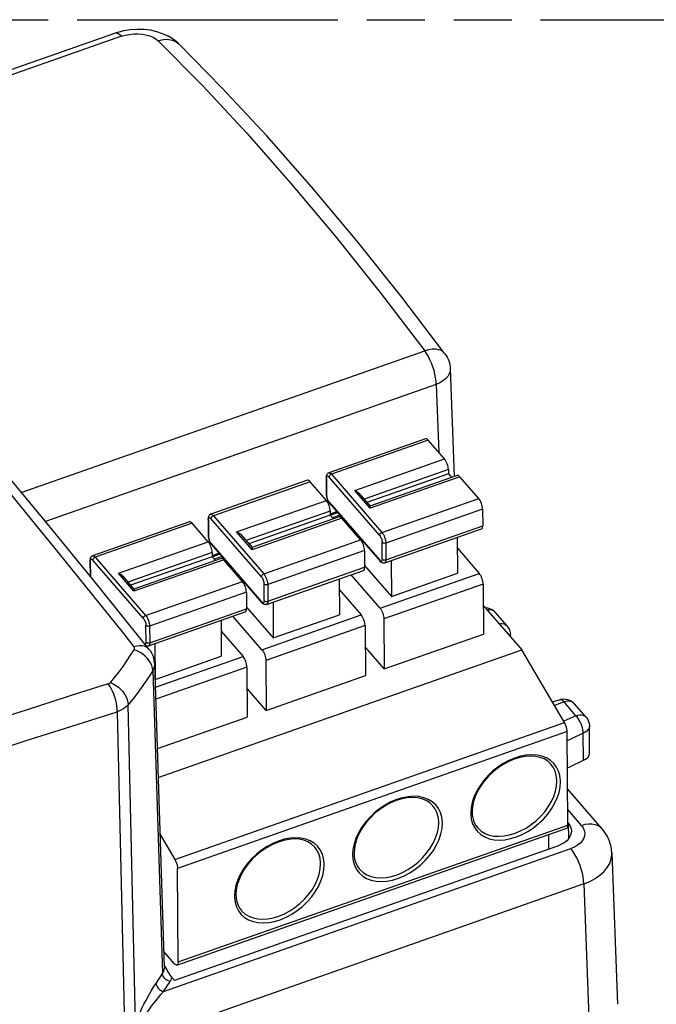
# Model space of a CAD drawing. Header units: millimetres. Extents: x 0 to 210, y 0 to 297.
# Tile 14 of 16: x 110 to 131, y 225 to 258. Entities that reach past the tile are written whole.
import ezdxf

# ---------------------------------------------------------------- set-up
doc = ezdxf.new("R2010")
doc.units = ezdxf.units.MM
doc.header["$LTSCALE"] = 19.36
doc.linetypes.add('PHANTOM', pattern=[0.8, 0.45, -0.05, 0.1, -0.05, 0.1, -0.05])
doc.layers.get('0').update_dxf_attribs({"linetype": 'CONTINUOUS'})
doc.layers.add('DEFAULT_3', color=7, linetype='PHANTOM')

msp = doc.modelspace()

# ---------------------------------------------------------------- linework, layer by layer
at = {"color": 7, "linetype": 'Continuous'}
for p, q in [((113.63749, 257.30943), (113.42646, 257.25718)), ((113.32204, 257.2234), (100.02099, 252.55479)), ((113.42646, 257.25718), (113.32196, 257.22336)), ((115.47139, 256.87231), (115.47185, 256.87187)), ((124.54754, 246.01495), (124.68186, 242.41716)), ((123.72505, 243.67425), (120.48823, 242.53814)), ((124.35316, 243.00522), (123.81302, 243.62835)), ((110.97436, 240.97114), (109.30309, 242.97856)), ((124.4852, 242.50756), (121.76015, 241.55108)), ((124.48424, 242.6468), (124.4852, 242.50756)), ((124.4852, 242.50756), (124.59116, 242.38532)), ((119.77771, 242.28875), (116.5409, 241.15264)), ((120.40583, 241.61972), (119.86569, 242.24285)), ((120.40328, 242.41861), (120.40123, 242.38246)), ((120.40123, 242.38246), (120.40508, 241.82549)), ((120.41003, 242.45095), (120.40328, 242.41861)), ((124.78372, 242.45291), (121.86117, 241.42711)), ((125.49825, 241.68418), (124.87169, 242.40701)), ((120.40508, 241.82549), (120.40936, 241.77274)), ((121.49316, 241.8591), (121.86872, 241.42583)), ((120.40936, 241.77274), (120.42036, 241.71926)), ((120.4573, 241.61816), (120.48341, 241.57055)), ((120.48341, 241.57055), (120.51446, 241.52822)), ((120.51446, 241.52822), (122.19969, 239.58405)), ((120.52632, 241.35342), (120.51408, 241.40305)), ((120.5369, 241.2613), (120.53787, 241.12206)), ((120.53755, 241.16705), (120.75988, 241.24509)), ((125.62933, 241.32576), (125.63318, 240.76879)), ((112.72118, 238.83131), (110.97436, 240.97114)), ((115.83038, 240.90325), (112.59356, 239.76714)), ((116.45849, 240.23422), (115.91835, 240.85735)), ((116.45595, 241.03311), (116.4539, 240.99696)), ((116.4539, 240.99696), (116.45775, 240.43999)), ((116.46269, 241.06545), (116.45595, 241.03311)), ((120.53787, 241.12206), (117.81282, 240.16558)), ((120.83638, 241.06741), (117.91384, 240.04161)), ((120.53787, 241.12206), (120.64382, 240.99982)), ((121.55092, 240.29868), (120.92436, 241.02151)), ((121.0022, 240.93171), (120.99908, 240.96914)), ((122.35615, 239.52747), (125.59297, 240.66358)), ((116.45775, 240.43999), (116.46202, 240.38724)), ((116.46202, 240.38724), (116.47302, 240.33376)), ((116.50997, 240.23266), (116.53608, 240.18505)), ((116.53608, 240.18505), (116.56713, 240.14272)), ((117.54582, 240.4736), (117.92139, 240.04033)), ((124.78184, 240.37888), (124.79011, 239.18326)), ((116.57898, 239.96792), (116.56674, 240.01755)), ((116.56713, 240.14272), (118.25235, 238.19855)), ((116.58957, 239.87581), (116.59053, 239.73656)), ((116.59022, 239.78156), (116.81255, 239.85959)), ((121.68199, 239.94026), (121.68584, 239.3833)), ((124.78432, 240.02145), (125.51558, 239.17782)), ((112.50861, 239.64761), (112.50656, 239.61146)), ((112.50656, 239.61146), (112.51017, 239.08979)), ((112.51536, 239.67995), (112.50861, 239.64761)), ((116.59053, 239.73656), (113.86548, 238.78008)), ((116.88905, 239.68191), (113.9665, 238.65611)), ((116.59053, 239.73656), (116.69649, 239.61433)), ((117.60358, 238.91318), (116.97702, 239.63601)), ((117.05487, 239.54621), (117.05174, 239.58364)), ((122.57134, 239.603), (122.5796, 238.40738)), ((118.40882, 238.14198), (121.64563, 239.27809)), ((121.68546, 239.43891), (122.5796, 238.40738)), ((122.5796, 238.40738), (124.79011, 239.18326)), ((113.59849, 239.0881), (113.97405, 238.65483)), ((120.83451, 238.99338), (120.84278, 237.79776)), ((122.19982, 238.014), (121.23043, 239.13235)), ((114.48924, 236.63698), (112.72118, 238.83131)), ((117.73466, 238.55476), (117.73851, 237.9978)), ((120.83698, 238.63596), (121.56825, 237.79232)), ((125.64666, 238.81941), (125.65821, 237.14851)), ((118.624, 238.2175), (118.63227, 237.02188)), ((114.46148, 236.75648), (117.6983, 237.89259)), ((117.73812, 238.05341), (118.63227, 237.02188)), ((125.65159, 238.10645), (126.93795, 236.62243)), ((126.4469, 237.42112), (126.04999, 237.87902)), ((116.88717, 237.60789), (116.89544, 236.41226)), ((118.25249, 236.62851), (117.28309, 237.74685)), ((118.63227, 237.02188), (120.84278, 237.79776)), ((122.3309, 237.65559), (122.34245, 235.98469)), ((116.88965, 237.25046), (117.62091, 236.40683)), ((121.69932, 237.43391), (121.71088, 235.76301)), ((122.34245, 235.98469), (125.65821, 237.14851)), ((126.55733, 237.06154), (126.55686, 237.12949)), ((114.41368, 236.75036), (114.39478, 236.75422)), ((114.67667, 236.83201), (114.68469, 235.67212)), ((114.79018, 232.35861), (126.93795, 236.62243)), ((122.34245, 235.98469), (121.70425, 236.72095)), ((128.36819, 234.19164), (126.93795, 236.62243)), ((114.68493, 235.63638), (116.89544, 236.41226)), ((118.38356, 236.27009), (118.39512, 234.59919)), ((114.99151, 226.0312), (114.66934, 236.154)), ((117.75199, 236.04841), (117.76354, 234.37751)), ((118.39512, 234.59919), (121.71088, 235.76301)), ((118.39512, 234.59919), (117.75692, 235.33545)), ((128.2048, 234.95875), (127.96613, 234.87497)), ((129.09079, 234.37099), (128.69387, 234.82889)), ((114.75948, 233.32309), (117.76354, 234.37751)), ((129.207, 233.17428), (129.20074, 234.07935)), ((128.47874, 230.77002), (128.45714, 233.89302)), ((129.61862, 230.65329), (128.47039, 231.97796)), ((125.27812, 231.21605), (125.28386, 231.11408)), ((125.28386, 231.11408), (125.29971, 231.01618)), ((115.41232, 226.09266), (128.43853, 230.66481)), ((128.48478, 230.84139), (128.54306, 230.75892)), ((114.85079, 230.45432), (115.34198, 229.61949)), ((127.84131, 229.96544), (127.83793, 230.454)), ((128.12749, 230.06589), (115.33275, 225.57499)), ((121.33079, 229.83055), (121.33653, 229.72858)), ((121.33653, 229.72858), (121.35237, 229.63068)), ((129.94819, 229.83751), (130.13699, 224.78051)), ((115.45254, 226.19787), (115.43094, 229.32087)), ((117.38345, 228.44505), (117.38919, 228.34308)), ((117.38919, 228.34308), (117.40504, 228.24518)), ((115.32435, 226.13856), (114.97529, 226.54126)), ((114.98993, 226.08097), (115.01121, 226.04098)), ((115.01121, 226.04098), (115.07303, 225.92979)), ((115.24285, 225.6787), (115.33275, 225.57499))]:
    msp.add_line(p, q, dxfattribs=at)
at = {"color": 9, "linetype": 'Continuous'}
for p, q in [((113.564, 257.12468), (100.41687, 252.51009)), ((110.20871, 241.87874), (123.6954, 246.61251)), ((124.08012, 245.49511), (111.02265, 240.91199)), ((124.08012, 245.49511), (124.16498, 243.22231)), ((123.81302, 243.62835), (120.57621, 242.49224)), ((121.35319, 241.95224), (124.35316, 243.00522)), ((120.48823, 242.53814), (120.48827, 242.53815)), ((120.57621, 242.49224), (122.26144, 240.54807)), ((124.48424, 242.6468), (121.66739, 241.6581)), ((119.86569, 242.24285), (116.62887, 241.10674)), ((120.41228, 242.35536), (120.41614, 241.79841)), ((120.48041, 242.41195), (120.49775, 242.3949)), ((120.50031, 242.41387), (120.49774, 242.39491)), ((122.18296, 240.45075), (120.49775, 242.3949)), ((124.87169, 242.40701), (121.87172, 241.35403)), ((109.82239, 241.85602), (110.5446, 240.97869)), ((121.87172, 241.35403), (121.35319, 241.95224)), ((117.40585, 240.56674), (120.40583, 241.61972)), ((120.41818, 241.76831), (120.41614, 241.79841)), ((120.44213, 241.67074), (120.43135, 241.70391)), ((120.50353, 241.55945), (120.48615, 241.58246)), ((120.50353, 241.55945), (122.18874, 239.61529)), ((120.51434, 241.52836), (120.51446, 241.52822)), ((122.26144, 240.54807), (125.49825, 241.68418)), ((120.5369, 241.2613), (117.72005, 240.2726)), ((120.77886, 241.23128), (120.53017, 241.14399)), ((120.5383, 241.12083), (120.78699, 241.20812)), ((125.62933, 241.32576), (122.39251, 240.18965)), ((110.5446, 240.97869), (111.29192, 240.06292)), ((115.91835, 240.85735), (112.68154, 239.72124)), ((116.46495, 240.96986), (116.4688, 240.41292)), ((116.53308, 241.02645), (116.55042, 241.0094)), ((116.5409, 241.15264), (116.54093, 241.15266)), ((116.55297, 241.02838), (116.55041, 241.00941)), ((118.23563, 239.06525), (116.55042, 241.0094)), ((116.62887, 241.10674), (118.3141, 239.16257)), ((120.92436, 241.02151), (117.92438, 239.96853)), ((120.86245, 241.12676), (120.61046, 241.03832)), ((117.92438, 239.96853), (117.40585, 240.56674)), ((122.39636, 239.63269), (125.63318, 240.76879)), ((113.45852, 239.18124), (116.45849, 240.23422)), ((116.47084, 240.38281), (116.4688, 240.41292)), ((116.4948, 240.28524), (116.48402, 240.31841)), ((116.55619, 240.17395), (116.53881, 240.19696)), ((116.55619, 240.17395), (118.24141, 238.2298)), ((118.3141, 239.16257), (121.55092, 240.29868)), ((122.27421, 239.65484), (122.27036, 240.21178)), ((122.39251, 240.18965), (122.39636, 239.63269)), ((111.29192, 240.06292), (112.08888, 239.07944)), ((116.58957, 239.87581), (113.77272, 238.8871)), ((116.567, 240.14286), (116.56713, 240.14272)), ((116.83153, 239.84578), (116.58283, 239.75849)), ((121.68199, 239.94026), (118.44518, 238.80415)), ((112.51761, 239.58436), (112.52113, 239.07637)), ((112.58574, 239.64095), (112.60308, 239.6239)), ((112.59356, 239.76714), (112.5936, 239.76716)), ((112.60564, 239.64288), (112.60307, 239.62391)), ((114.28829, 237.67975), (112.60308, 239.6239)), ((112.68154, 239.72124), (114.36677, 237.77707)), ((116.97702, 239.63601), (113.97705, 238.58303)), ((116.59096, 239.73533), (116.83966, 239.82263)), ((116.91511, 239.74126), (116.66312, 239.65282)), ((122.20608, 239.59825), (122.18874, 239.61529)), ((113.97705, 238.58303), (113.45852, 239.18124)), ((118.44903, 238.24719), (121.68584, 239.3833)), ((112.08888, 239.07944), (113.62341, 237.17188)), ((114.36677, 237.77707), (117.60358, 238.91318)), ((122.19982, 238.014), (125.51558, 239.17782)), ((117.73466, 238.55476), (114.49784, 237.41866)), ((118.32687, 238.26934), (118.32302, 238.82628)), ((118.44518, 238.80415), (118.44903, 238.24719)), ((125.64666, 238.81941), (122.3309, 237.65559)), ((118.25874, 238.21275), (118.24141, 238.2298)), ((114.50169, 236.86169), (117.73851, 237.9978)), ((118.25249, 236.62851), (121.56825, 237.79232)), ((114.37954, 236.88384), (114.37569, 237.44078)), ((114.49784, 237.41866), (114.50169, 236.86169)), ((121.69932, 237.43391), (118.38356, 236.27009)), ((113.62341, 237.17188), (113.97633, 236.729)), ((114.694, 235.37949), (117.62091, 236.40683)), ((114.60554, 235.92908), (114.92958, 225.81165)), ((117.75199, 236.04841), (114.70674, 234.97954)), ((114.03115, 224.15617), (113.78313, 234.79246)), ((128.35143, 234.88225), (128.02853, 234.76891)), ((128.74834, 234.42435), (128.35143, 234.88225)), ((113.41808, 234.55726), (113.67946, 223.41994)), ((128.74834, 234.42435), (128.34611, 234.23973)), ((115.34198, 229.61949), (128.36819, 234.19164)), ((128.45714, 233.89302), (115.43094, 229.32087)), ((129.00171, 232.93286), (128.99545, 233.83794)), ((125.24328, 231.34359), (125.23133, 231.16557)), ((128.9337, 230.76011), (128.47515, 231.28911)), ((125.23174, 231.14207), (125.23212, 231.13038)), ((115.45254, 226.19787), (128.47874, 230.77002)), ((128.48479, 230.84138), (128.5043, 230.31877)), ((114.96454, 225.20681), (128.57646, 229.98453)), ((121.29595, 229.95809), (121.284, 229.78007)), ((121.2844, 229.75657), (121.28478, 229.74488)), ((129.01321, 228.80203), (113.67946, 223.41994)), ((129.01321, 228.80203), (129.20184, 223.74928)), ((117.34861, 228.57259), (117.33666, 228.39457)), ((117.33707, 228.37107), (117.33745, 228.35938))]:
    msp.add_line(p, q, dxfattribs=at)
at = {"color": 7, "linetype": 'Continuous'}
for points in [[(115.47138, 256.87229), (115.43826, 256.90383), (115.28893, 257.02418), (115.12024, 257.12775), (114.93528, 257.21279), (114.73581, 257.27883), (114.52499, 257.32515), (114.3057, 257.35141), (114.08189, 257.35737), (113.85773, 257.34322), (113.63749, 257.30943)], [(124.36958, 246.51947), (122.9296, 248.40857), (121.42665, 250.29229), (119.92206, 252.08828), (118.41774, 253.79407), (116.91556, 255.40721), (115.47185, 256.87187)], [(124.36958, 246.51948), (124.41138, 246.45834), (124.44543, 246.39895), (124.4744, 246.33821), (124.49812, 246.2773), (124.51711, 246.21577), (124.53191, 246.15164), (124.5421, 246.08566), (124.54754, 246.01496)], [(123.81302, 243.62835), (123.78702, 243.65392), (123.76314, 243.66987), (123.74106, 243.67617), (123.72505, 243.67423)], [(124.48424, 242.6468), (124.48117, 242.69195), (124.47365, 242.73892), (124.46141, 242.78855), (124.44525, 242.83829), (124.42561, 242.88644), (124.40326, 242.93139), (124.37923, 242.97071), (124.35316, 243.00522)], [(120.48827, 242.53815), (120.46123, 242.52443), (120.43932, 242.50503), (120.42199, 242.48008), (120.41003, 242.45095)], [(119.86569, 242.24285), (119.83968, 242.26842), (119.81581, 242.28437), (119.79373, 242.29067), (119.77772, 242.28874)], [(124.87169, 242.40701), (124.84569, 242.43258), (124.82181, 242.44853), (124.79973, 242.45483), (124.78372, 242.45289)], [(121.35319, 241.95224), (121.39961, 241.93112), (121.43848, 241.90751), (121.46775, 241.88455), (121.49316, 241.85909)], [(120.51408, 241.40305), (120.49791, 241.45279), (120.47828, 241.50094), (120.45593, 241.54589), (120.43189, 241.58521), (120.40583, 241.61972)], [(120.42036, 241.71926), (120.43647, 241.66777), (120.4573, 241.61816)], [(125.62933, 241.32576), (125.62626, 241.37091), (125.61874, 241.41788), (125.6065, 241.4675), (125.59034, 241.51725), (125.5707, 241.56539), (125.54835, 241.61034), (125.52432, 241.64967), (125.49825, 241.68418)], [(120.5369, 241.2613), (120.53384, 241.30646), (120.52632, 241.35342)], [(121.86874, 241.42581), (121.87139, 241.41911), (121.87282, 241.40686), (121.87272, 241.38575), (121.87172, 241.35403)], [(115.91835, 240.85735), (115.89235, 240.88292), (115.86847, 240.89887), (115.84639, 240.90517), (115.83038, 240.90324)], [(116.54093, 241.15266), (116.51389, 241.13893), (116.49199, 241.11953), (116.47465, 241.09458), (116.46269, 241.06545)], [(120.92436, 241.02151), (120.89835, 241.04708), (120.87448, 241.06303), (120.8524, 241.06933), (120.83639, 241.0674)], [(117.40585, 240.56674), (117.45228, 240.54562), (117.49115, 240.52201), (117.52042, 240.49906), (117.54583, 240.4736)], [(125.59296, 240.6636), (125.59623, 240.66491), (125.61196, 240.67786), (125.62371, 240.69982), (125.63069, 240.73005), (125.63318, 240.76879)], [(116.56674, 240.01755), (116.55058, 240.0673), (116.53094, 240.11544), (116.50859, 240.16039), (116.48456, 240.19971), (116.45849, 240.23422)], [(116.47302, 240.33376), (116.48913, 240.28227), (116.50997, 240.23266)], [(121.68199, 239.94026), (121.67893, 239.98541), (121.67141, 240.03238), (121.65917, 240.08201), (121.643, 240.13175), (121.62337, 240.1799), (121.60102, 240.22485), (121.57698, 240.26417), (121.55092, 240.29868)], [(116.58957, 239.87581), (116.5865, 239.92096), (116.57898, 239.96792)], [(117.9214, 240.04031), (117.92406, 240.03361), (117.92549, 240.02136), (117.92538, 240.00025), (117.92438, 239.96853)], [(112.5936, 239.76716), (112.56656, 239.75343), (112.54465, 239.73403), (112.52732, 239.70909), (112.51536, 239.67995)], [(116.97702, 239.63601), (116.95102, 239.66158), (116.92714, 239.67753), (116.90506, 239.68383), (116.88905, 239.6819)], [(122.30835, 239.52136), (122.27877, 239.52739), (122.25049, 239.54034), (122.22437, 239.55924), (122.19969, 239.58405)], [(122.35604, 239.52744), (122.33723, 239.5226), (122.30835, 239.52136)], [(113.45852, 239.18124), (113.50494, 239.16012), (113.54381, 239.13651), (113.57308, 239.11356), (113.59849, 239.0881)], [(121.64563, 239.2781), (121.6489, 239.27942), (121.66463, 239.29237), (121.67637, 239.31432), (121.68336, 239.34455), (121.68584, 239.3833)], [(117.73466, 238.55476), (117.73159, 238.59992), (117.72407, 238.64688), (117.71183, 238.69651), (117.69567, 238.74625), (117.67603, 238.7944), (117.65368, 238.83935), (117.62965, 238.87867), (117.60358, 238.91318)], [(125.64666, 238.81941), (125.64359, 238.86456), (125.63607, 238.91153), (125.62383, 238.96115), (125.60767, 239.0109), (125.58803, 239.05904), (125.56569, 239.10399), (125.54165, 239.14332), (125.51558, 239.17782)], [(113.97407, 238.65481), (113.97672, 238.64811), (113.97815, 238.63586), (113.97805, 238.61475), (113.97705, 238.58303)], [(118.36102, 238.13586), (118.33144, 238.14189), (118.30316, 238.15484), (118.27704, 238.17374), (118.25235, 238.19855)], [(117.69829, 237.8926), (117.70156, 237.89392), (117.71729, 237.90687), (117.72904, 237.92882), (117.73602, 237.95905), (117.73851, 237.9978)], [(118.40871, 238.14194), (118.3899, 238.1371), (118.36102, 238.13586)], [(122.19982, 238.014), (122.22589, 237.9795), (122.24992, 237.94017), (122.27227, 237.89522), (122.29191, 237.84708), (122.30807, 237.79733), (122.32031, 237.74771), (122.32783, 237.70074), (122.3309, 237.65559)], [(125.71452, 238.03384), (125.72033, 238.03415), (125.78821, 238.02742), (125.85445, 238.01045)], [(125.85445, 238.01045), (125.91756, 237.98352), (125.97633, 237.94697), (126.02957, 237.90105), (126.05036, 237.87859)], [(121.69932, 237.43391), (121.69626, 237.47906), (121.68874, 237.52603), (121.6765, 237.57565), (121.66033, 237.6254), (121.6407, 237.67354), (121.61835, 237.71849), (121.59431, 237.75782), (121.56825, 237.79232)], [(126.4469, 237.42112), (126.47473, 237.38556), (126.49691, 237.3508), (126.51521, 237.31546), (126.52968, 237.28042), (126.54095, 237.24499), (126.5494, 237.20804), (126.55472, 237.17027), (126.55686, 237.12949)], [(114.46137, 236.75644), (114.44256, 236.7516), (114.41368, 236.75036)], [(114.66934, 236.15382), (114.66748, 236.18867), (114.65244, 236.29394), (114.62342, 236.39688), (114.58078, 236.49575), (114.52505, 236.58889), (114.48938, 236.63676)], [(118.25249, 236.62851), (118.27855, 236.594), (118.30259, 236.55467), (118.32494, 236.50972), (118.34457, 236.46158), (118.36074, 236.41183), (118.37298, 236.36221), (118.3805, 236.31524), (118.38356, 236.27009)], [(117.75199, 236.04841), (117.74892, 236.09356), (117.7414, 236.14053), (117.72916, 236.19015), (117.713, 236.2399), (117.69336, 236.28804), (117.67102, 236.33299), (117.64698, 236.37232), (117.62091, 236.40683)], [(128.2048, 234.95875), (128.26948, 234.97616), (128.33576, 234.98378), (128.40186, 234.98157)], [(128.40186, 234.98157), (128.46708, 234.96966), (128.53011, 234.94818)], [(128.53011, 234.94818), (128.58978, 234.91733), (128.64503, 234.87722), (128.69387, 234.82889)], [(129.09079, 234.37099), (129.11861, 234.33543), (129.14079, 234.30066), (129.1591, 234.26533), (129.17356, 234.23029), (129.18484, 234.19485), (129.19328, 234.15791), (129.1986, 234.12013), (129.20074, 234.07935)], [(128.45714, 233.89302), (128.45383, 233.94037), (128.44559, 233.98978), (128.43211, 234.04226), (128.41432, 234.09475), (128.39311, 234.1442), (128.36819, 234.19164)], [(127.91224, 232.803), (127.80848, 232.90072), (127.68563, 232.9775), (127.54633, 233.03245), (127.39271, 233.06526), (127.22721, 233.07562), (127.05261, 233.06339), (126.87163, 233.02874), (126.68732, 232.97212), (126.50252, 232.89422), (126.32069, 232.7963), (126.14508, 232.67999), (125.97881, 232.54726), (125.82479, 232.40038), (125.68583, 232.24199), (125.56441, 232.07502), (125.46253, 231.90236), (125.38191, 231.72714), (125.32377, 231.55231), (125.289, 231.38086), (125.27812, 231.21605)], [(128.46555, 232.67715), (128.54066, 232.71968), (129.00171, 232.93286)], [(129.00171, 232.93286), (129.06913, 232.96737), (129.12353, 233.00725), (129.16538, 233.05326), (129.19328, 233.10311), (129.20601, 233.15533), (129.20693, 233.17428)], [(123.96491, 231.4175), (123.86115, 231.51522), (123.7383, 231.592), (123.59899, 231.64696), (123.44537, 231.67977), (123.27988, 231.69012), (123.10528, 231.67789), (122.92429, 231.64324), (122.73998, 231.58662), (122.55518, 231.50872), (122.37336, 231.41081), (122.19775, 231.2945), (122.03147, 231.16176), (121.87746, 231.01488), (121.73849, 230.85649), (121.61707, 230.68952), (121.5152, 230.51686), (121.43457, 230.34164), (121.37643, 230.16681), (121.34166, 229.99536), (121.33079, 229.83055)], [(125.29971, 231.01618), (125.3257, 230.92317), (125.36181, 230.83582), (125.40795, 230.75482), (125.46398, 230.68083)], [(128.43852, 230.66483), (128.44179, 230.66614), (128.45752, 230.67909), (128.46927, 230.70105), (128.47626, 230.73127), (128.47874, 230.77002)], [(128.54306, 230.75892), (128.57969, 230.67377), (128.59486, 230.5815)], [(129.94822, 229.83628), (129.92424, 230.03965), (129.87056, 230.22963), (129.78686, 230.41285), (129.67346, 230.586), (129.61915, 230.65264)], [(120.01757, 230.032), (119.91381, 230.12972), (119.79096, 230.2065), (119.65166, 230.26146), (119.49804, 230.29427), (119.33254, 230.30462), (119.15794, 230.29239), (118.97696, 230.25774), (118.79265, 230.20112), (118.60785, 230.12322), (118.42602, 230.02531), (118.25041, 229.909), (118.08414, 229.77627), (117.93012, 229.62938), (117.79116, 229.47099), (117.66974, 229.30402), (117.56786, 229.13136), (117.48724, 228.95614), (117.4291, 228.78131), (117.39433, 228.60986), (117.38345, 228.44505)], [(128.59486, 230.5815), (128.58801, 230.49547), (128.55892, 230.40781), (128.50896, 230.32393), (128.43861, 230.24607), (128.35029, 230.17591), (128.2469, 230.11615), (128.12747, 230.06588)], [(115.34198, 229.61949), (115.3669, 229.57207), (115.3881, 229.52263), (115.4059, 229.47014), (115.41938, 229.41766), (115.42762, 229.36824), (115.43094, 229.32087)], [(121.35237, 229.63068), (121.37837, 229.53767), (121.41448, 229.45032), (121.46062, 229.36932), (121.51665, 229.29533)], [(117.40504, 228.24518), (117.43103, 228.15218), (117.46714, 228.06482), (117.51328, 227.98382), (117.56931, 227.90983)], [(115.41232, 226.09268), (115.39631, 226.09075), (115.37423, 226.09705), (115.35035, 226.113), (115.32435, 226.13856)], [(115.45254, 226.19787), (115.45005, 226.15913), (115.44306, 226.1289), (115.43132, 226.10695), (115.41559, 226.09399), (115.41232, 226.09268)], [(115.07303, 225.92979), (115.13239, 225.83111), (115.18896, 225.74772), (115.24285, 225.6787)]]:
    msp.add_lwpolyline(points, dxfattribs=at)
at = {"color": 9, "linetype": 'Continuous'}
for points in [[(113.564, 257.12468), (113.50293, 257.1762), (113.44511, 257.21064), (113.39192, 257.22798), (113.34327, 257.22879), (113.32204, 257.2234)], [(113.564, 257.12468), (113.69373, 257.16291), (113.82759, 257.18939), (113.96723, 257.20421), (114.1077, 257.20699), (114.24561, 257.19722), (114.37785, 257.17541), (114.50107, 257.14159), (114.61258, 257.0967), (114.70807, 257.04181), (114.78899, 256.97652)], [(114.78899, 256.97652), (114.9115, 257.01021), (115.03229, 257.02524), (115.14519, 257.02165), (115.25076, 257.00035), (115.34885, 256.96096), (115.43619, 256.90378), (115.47139, 256.87231)], [(114.78899, 256.97652), (116.26463, 255.47846), (117.74666, 253.88548), (119.23291, 252.19988), (120.72122, 250.42411), (122.20945, 248.56076), (123.69542, 246.61252)], [(124.36958, 246.51948), (124.31443, 246.57707), (124.24221, 246.62299), (124.15505, 246.6543), (124.05429, 246.6697), (123.94224, 246.66813), (123.82167, 246.64907), (123.6954, 246.61251)], [(124.08012, 245.49511), (124.07393, 245.60072), (124.05902, 245.71414), (124.03568, 245.83303), (124.00441, 245.95495), (123.96584, 246.07742), (123.92076, 246.19792), (123.87009, 246.31398), (123.81488, 246.42323), (123.75625, 246.52342), (123.6954, 246.61251)], [(124.54754, 246.01496), (124.54045, 245.92947), (124.51153, 245.84197), (124.46135, 245.75789), (124.39114, 245.67931), (124.30265, 245.60819), (124.19812, 245.54628), (124.08012, 245.4951)], [(120.48827, 242.53815), (120.50443, 242.54013), (120.52671, 242.53357), (120.55095, 242.5174), (120.57621, 242.49224)], [(120.57621, 242.49224), (120.55579, 242.4827), (120.5368, 242.46906)], [(120.41228, 242.35537), (120.40379, 242.36922), (120.40123, 242.38246)], [(120.41228, 242.35536), (120.41394, 242.38119), (120.4186, 242.40135), (120.42643, 242.41599), (120.43692, 242.42462), (120.44977, 242.42679), (120.46449, 242.42258), (120.48041, 242.41195)], [(120.5368, 242.46906), (120.52053, 242.45226), (120.50808, 242.43343), (120.50031, 242.41387)], [(120.40508, 241.82549), (120.40764, 241.81225), (120.41614, 241.7984)], [(120.43135, 241.70391), (120.42319, 241.737), (120.41818, 241.76831)], [(120.48615, 241.58246), (120.47012, 241.60868), (120.45522, 241.63865), (120.44213, 241.67074)], [(120.50352, 241.55946), (120.50634, 241.54238), (120.51434, 241.52836)], [(116.54093, 241.15266), (116.5571, 241.15463), (116.57938, 241.14808), (116.60361, 241.13191), (116.62887, 241.10674)], [(116.46495, 240.96987), (116.45646, 240.98372), (116.4539, 240.99696)], [(116.46495, 240.96986), (116.46661, 240.9957), (116.47126, 241.01585), (116.47909, 241.03049), (116.48958, 241.03912), (116.50244, 241.04129), (116.51716, 241.03709), (116.53308, 241.02645)], [(116.58946, 241.08356), (116.57319, 241.06676), (116.56074, 241.04793), (116.55297, 241.02838)], [(116.62887, 241.10674), (116.60846, 241.0972), (116.58946, 241.08356)], [(122.18297, 240.45074), (122.18554, 240.4697), (122.19331, 240.48926), (122.20575, 240.50808), (122.22203, 240.52489), (122.24102, 240.53852), (122.26144, 240.54807)], [(122.26144, 240.54807), (122.28675, 240.51488), (122.31115, 240.47494), (122.3337, 240.42978), (122.35352, 240.38114), (122.36986, 240.3309), (122.38209, 240.28097), (122.38974, 240.23327), (122.39251, 240.18965)], [(116.45775, 240.43999), (116.46031, 240.42675), (116.4688, 240.4129)], [(116.48402, 240.31841), (116.47586, 240.3515), (116.47084, 240.38281)], [(116.53881, 240.19696), (116.52279, 240.22318), (116.50789, 240.25315), (116.4948, 240.28524)], [(116.55619, 240.17396), (116.559, 240.15689), (116.567, 240.14286)], [(122.18296, 240.45075), (122.20034, 240.42774), (122.21637, 240.40152), (122.23127, 240.37155), (122.24436, 240.33945), (122.25514, 240.30629), (122.2633, 240.2732), (122.26831, 240.24189), (122.27036, 240.21178)], [(122.39251, 240.18965), (122.37061, 240.18418), (122.34725, 240.18248), (122.32403, 240.18466), (122.30254, 240.19058), (122.28423, 240.19984), (122.27036, 240.21179)], [(112.51761, 239.58437), (112.50912, 239.59822), (112.50656, 239.61146)], [(112.51761, 239.58436), (112.51927, 239.6102), (112.52393, 239.63035), (112.53176, 239.64499), (112.54225, 239.65362), (112.5551, 239.65579), (112.56982, 239.65159), (112.58574, 239.64095)], [(112.5936, 239.76716), (112.60976, 239.76913), (112.63204, 239.76258), (112.65628, 239.74641), (112.68154, 239.72124)], [(112.64213, 239.69806), (112.62586, 239.68126), (112.61341, 239.66244), (112.60564, 239.64288)], [(112.68154, 239.72124), (112.66112, 239.7117), (112.64213, 239.69806)], [(122.19969, 239.58405), (122.19156, 239.59821), (122.18875, 239.61529)], [(122.27421, 239.65484), (122.27255, 239.629), (122.26789, 239.60885), (122.26006, 239.59421), (122.24957, 239.58557), (122.23672, 239.58341), (122.222, 239.58761), (122.20608, 239.59825)], [(122.27421, 239.65483), (122.28808, 239.64287), (122.30639, 239.63361), (122.32788, 239.62769), (122.3511, 239.62551), (122.37446, 239.62721), (122.39636, 239.63269)], [(122.39636, 239.63269), (122.39416, 239.59481), (122.38705, 239.56414), (122.37532, 239.54185), (122.35942, 239.5288), (122.35615, 239.52747)], [(118.23563, 239.06525), (118.25301, 239.04224), (118.26904, 239.01602), (118.28393, 238.98605), (118.29703, 238.95395), (118.3078, 238.92079), (118.31596, 238.8877), (118.32098, 238.85639), (118.32302, 238.82628)], [(118.23564, 239.06524), (118.2382, 239.0842), (118.24597, 239.10376), (118.25842, 239.12258), (118.27469, 239.13939), (118.29368, 239.15302), (118.3141, 239.16257)], [(118.3141, 239.16257), (118.33942, 239.12938), (118.36382, 239.08944), (118.38636, 239.04428), (118.40619, 238.99565), (118.42253, 238.9454), (118.43476, 238.89547), (118.44241, 238.84777), (118.44518, 238.80415)], [(118.44518, 238.80415), (118.42327, 238.79868), (118.39992, 238.79698), (118.3767, 238.79916), (118.3552, 238.80508), (118.33689, 238.81434), (118.32302, 238.82629)], [(118.25235, 238.19855), (118.24423, 238.21271), (118.24141, 238.22979)], [(118.32687, 238.26934), (118.32522, 238.2435), (118.32056, 238.22335), (118.31273, 238.20871), (118.30224, 238.20008), (118.28938, 238.19791), (118.27466, 238.20211), (118.25874, 238.21275)], [(118.32687, 238.26933), (118.34075, 238.25737), (118.35905, 238.24811), (118.38055, 238.24219), (118.40377, 238.24001), (118.42712, 238.24171), (118.44903, 238.24719)], [(118.44903, 238.24719), (118.44682, 238.20931), (118.43971, 238.17864), (118.42799, 238.15635), (118.41208, 238.1433), (118.40882, 238.14198)], [(126.04999, 237.87902), (126.02789, 237.90097), (125.98738, 237.92839), (125.94003, 237.94733), (125.88702, 237.95734), (125.82965, 237.95816), (125.78546, 237.95201)], [(114.28829, 237.67975), (114.30567, 237.65674), (114.3217, 237.63052), (114.3366, 237.60055), (114.34969, 237.56846), (114.36047, 237.53529), (114.36863, 237.5022), (114.37364, 237.47089), (114.37569, 237.44078)], [(114.2883, 237.67974), (114.29087, 237.6987), (114.29864, 237.71826), (114.31108, 237.73708), (114.32736, 237.75389), (114.34635, 237.76753), (114.36677, 237.77707)], [(114.36677, 237.77707), (114.39208, 237.74388), (114.41648, 237.70394), (114.43903, 237.65878), (114.45885, 237.61015), (114.47519, 237.5599), (114.48742, 237.50997), (114.49507, 237.46228), (114.49784, 237.41866)], [(114.49784, 237.41866), (114.47594, 237.41318), (114.45258, 237.41148), (114.42936, 237.41366), (114.40787, 237.41958), (114.38956, 237.42884), (114.37569, 237.4408)], [(126.18237, 237.49411), (126.22656, 237.50026), (126.28393, 237.49944), (126.33694, 237.48943), (126.38428, 237.47049), (126.4248, 237.44307), (126.4469, 237.42112)], [(114.37954, 236.88384), (114.37788, 236.858), (114.37322, 236.83785), (114.36539, 236.82321), (114.3549, 236.81458), (114.34719, 236.81328)], [(114.37954, 236.88383), (114.39341, 236.87187), (114.41172, 236.86262), (114.43321, 236.85669), (114.45643, 236.85451), (114.47979, 236.85621), (114.50169, 236.86169)], [(126.55686, 237.12949), (126.55321, 237.09196), (126.54708, 237.07336)], [(113.19178, 235.53071), (113.33636, 235.70993), (113.47609, 235.89067), (113.61091, 236.07288), (113.7408, 236.25651), (113.8657, 236.44151), (113.98559, 236.62782)], [(114.48924, 236.63698), (114.45531, 236.67274), (114.39856, 236.71302), (114.33067, 236.74211), (114.25276, 236.75894), (114.16633, 236.76265), (114.07283, 236.75258), (113.97633, 236.729)], [(113.98559, 236.62782), (113.99347, 236.64414), (113.99757, 236.66088), (113.99786, 236.67821), (113.99439, 236.69558), (113.98722, 236.71245), (113.97633, 236.729)], [(114.60554, 235.92908), (114.59593, 236.01338), (114.57234, 236.09806), (114.53611, 236.18076), (114.48775, 236.26137), (114.42712, 236.33964), (114.35533, 236.41335), (114.27345, 236.48083), (114.18319, 236.54016), (114.08656, 236.58961), (113.98559, 236.62782)], [(114.50169, 236.86169), (114.49949, 236.82381), (114.49238, 236.79314), (114.48065, 236.77085), (114.46475, 236.7578), (114.46148, 236.75648)], [(114.60554, 235.92908), (114.48133, 235.73606), (114.35193, 235.5444), (114.21737, 235.35415), (114.07769, 235.16538), (113.93293, 234.97813), (113.78313, 234.79246)], [(114.66934, 236.15382), (114.6662, 236.09297), (114.64529, 236.00964), (114.6055, 235.92909)], [(113.11858, 235.48496), (112.19383, 235.19357), (110.40425, 234.62279)], [(113.11858, 235.48496), (113.13369, 235.49037), (113.14769, 235.49671), (113.16066, 235.50401), (113.1724, 235.51216), (113.18276, 235.52105), (113.19178, 235.53071)], [(113.41806, 234.55728), (113.41686, 234.64607), (113.40797, 234.7426), (113.3917, 234.84297), (113.36842, 234.94547), (113.33862, 235.04799), (113.30295, 235.14827), (113.26221, 235.24409), (113.21722, 235.33348), (113.16867, 235.41486), (113.11858, 235.48496)], [(113.19178, 235.53071), (113.28519, 235.48758), (113.37428, 235.43442), (113.45682, 235.37322), (113.53284, 235.30439), (113.60202, 235.22795), (113.66222, 235.14561), (113.71188, 235.05884), (113.7494, 234.96966), (113.77347, 234.88021), (113.78319, 234.79253)], [(128.35143, 234.88225), (128.31766, 234.91695), (128.28478, 234.94223), (128.25361, 234.95746), (128.2249, 234.96227), (128.2048, 234.95875)], [(128.67177, 234.85084), (128.63125, 234.87826), (128.58391, 234.8972), (128.5309, 234.90721), (128.47353, 234.90802), (128.41321, 234.89963), (128.35143, 234.88225)], [(110.40425, 234.62279), (109.52859, 234.3382), (108.64871, 234.04951), (107.76751, 233.75711), (105.99108, 233.15662)], [(113.78315, 234.79254), (113.7385, 234.7445), (113.68665, 234.69946), (113.62808, 234.65785), (113.56339, 234.62005), (113.49316, 234.58643), (113.41806, 234.55728)], [(104.55846, 231.63537), (105.95804, 232.12121), (107.38846, 232.60737), (108.84975, 233.09373), (110.34181, 233.58067), (111.86458, 234.06855), (113.41808, 234.55726)], [(128.74834, 234.42435), (128.81012, 234.44173), (128.87044, 234.45012), (128.92781, 234.44931), (128.98082, 234.4393), (129.02817, 234.42036), (129.06868, 234.39294), (129.09079, 234.37099)], [(128.99545, 233.83794), (128.99205, 233.89532), (128.98273, 233.95717), (128.96768, 234.02194), (128.9473, 234.08805), (128.92207, 234.15387), (128.89263, 234.21779), (128.85969, 234.27821), (128.82408, 234.33367), (128.7867, 234.3828), (128.74834, 234.42435)], [(129.20074, 234.07935), (129.19992, 234.06087), (129.18703, 234.00818), (129.15891, 233.95786), (129.11655, 233.91167), (129.06142, 233.87123), (128.99545, 233.83794)], [(128.99545, 233.83794), (128.59643, 233.65634), (128.4593, 233.58174)], [(127.89439, 232.93117), (127.76219, 233.01157), (127.61256, 233.06948), (127.4484, 233.10454), (127.27217, 233.11562), (127.08705, 233.10315), (126.89595, 233.06679), (126.70214, 233.0077), (126.50883, 232.92634), (126.31918, 232.82456), (126.13646, 232.70358), (125.96353, 232.56581), (125.80353, 232.41315), (125.65884, 232.24845), (125.53228, 232.07417), (125.42557, 231.89341), (125.34105, 231.70905), (125.27964, 231.52423), (125.24328, 231.34359)], [(128.23053, 232.25374), (128.21093, 232.4203), (128.1672, 232.57188), (128.09864, 232.70954), (128.00735, 232.83011), (127.89439, 232.93117)], [(128.10841, 232.27403), (128.09043, 232.42996), (128.04885, 232.57431), (127.98439, 232.70467), (127.91224, 232.803)], [(128.10915, 232.24069), (128.1091, 232.24627), (128.10902, 232.25185), (128.10891, 232.25741), (128.10877, 232.26296), (128.10861, 232.2685), (128.10841, 232.27403)], [(125.29544, 230.81224), (125.364, 230.67458), (125.45529, 230.55401), (125.56825, 230.45296), (125.70045, 230.37256), (125.85009, 230.31464), (126.01424, 230.27959), (126.19047, 230.2685), (126.37559, 230.28097), (126.5667, 230.31734), (126.7605, 230.37642), (126.95381, 230.45778), (127.14347, 230.55956), (127.32618, 230.68055), (127.49912, 230.81831), (127.65911, 230.97097), (127.8038, 231.13567), (127.93036, 231.30995), (128.03707, 231.49071), (128.1216, 231.67508), (128.18301, 231.85989), (128.21936, 232.04054), (128.23131, 232.21855)], [(125.46398, 230.68083), (125.47809, 230.665), (125.58471, 230.56896), (125.70989, 230.49264), (125.85152, 230.43734), (126.00723, 230.40398), (126.17439, 230.39313), (126.35018, 230.40496), (126.53167, 230.43929), (126.71578, 230.49552), (126.89943, 230.57272), (127.07952, 230.66958), (127.25303, 230.78448), (127.41704, 230.91549), (127.56879, 231.0604), (127.70572, 231.21677), (127.82554, 231.38197), (127.92622, 231.55323), (128.00608, 231.72766), (128.06377, 231.90234), (128.09832, 232.07431), (128.10915, 232.24069)], [(128.23131, 232.21855), (128.23125, 232.22444), (128.23117, 232.23032), (128.23105, 232.2362), (128.23091, 232.24205), (128.23073, 232.2479), (128.23053, 232.25374)], [(123.94706, 231.54567), (123.81485, 231.62607), (123.66522, 231.68398), (123.50107, 231.71904), (123.32484, 231.73012), (123.13972, 231.71765), (122.94861, 231.68129), (122.75481, 231.6222), (122.56149, 231.54084), (122.37184, 231.43907), (122.18912, 231.31808), (122.01619, 231.18032), (121.8562, 231.02765), (121.7115, 230.86295), (121.58495, 230.68867), (121.47824, 230.50791), (121.39371, 230.32355), (121.3323, 230.13873), (121.29595, 229.95809)], [(124.28319, 230.86824), (124.2636, 231.0348), (124.21987, 231.18639), (124.15131, 231.32404), (124.06002, 231.44461), (123.94706, 231.54567)], [(124.16108, 230.88853), (124.14309, 231.04446), (124.10152, 231.18881), (124.03706, 231.31917), (123.96491, 231.4175)], [(125.23133, 231.16557), (125.23139, 231.15968), (125.23148, 231.1538), (125.23159, 231.14793), (125.23174, 231.14207)], [(125.23212, 231.13038), (125.25171, 230.96382), (125.29544, 230.81224)], [(121.3481, 229.42674), (121.41667, 229.28908), (121.50796, 229.16851), (121.62092, 229.06746), (121.75312, 228.98706), (121.90275, 228.92915), (122.0669, 228.89409), (122.24314, 228.883), (122.42826, 228.89547), (122.61936, 228.93184), (122.81317, 228.99092), (123.00648, 229.07229), (123.19613, 229.17406), (123.37885, 229.29505), (123.55178, 229.43281), (123.71177, 229.58547), (123.85647, 229.75017), (123.98302, 229.92445), (124.08973, 230.10521), (124.17426, 230.28958), (124.23567, 230.4744), (124.27203, 230.65504), (124.28397, 230.83305)], [(121.51665, 229.29533), (121.53076, 229.2795), (121.63738, 229.18346), (121.76256, 229.10714), (121.90419, 229.05184), (122.05989, 229.01848), (122.22705, 229.00763), (122.40285, 229.01946), (122.58433, 229.05379), (122.76845, 229.11002), (122.95209, 229.18722), (123.13219, 229.28408), (123.3057, 229.39899), (123.46971, 229.52999), (123.62145, 229.6749), (123.75839, 229.83127), (123.8782, 229.99647), (123.97889, 230.16773), (124.05875, 230.34217), (124.11644, 230.51684), (124.15099, 230.68881), (124.16182, 230.85519)], [(124.16182, 230.85519), (124.16176, 230.86077), (124.16168, 230.86635), (124.16157, 230.87191), (124.16144, 230.87746), (124.16127, 230.883), (124.16108, 230.88853)], [(124.28397, 230.83305), (124.28392, 230.83894), (124.28383, 230.84483), (124.28372, 230.8507), (124.28357, 230.85656), (124.2834, 230.8624), (124.28319, 230.86824)], [(128.9337, 230.76011), (128.99211, 230.67726), (129.02879, 230.59193), (129.04371, 230.50309), (129.0369, 230.4139), (129.0079, 230.32649), (128.9581, 230.24285), (128.88802, 230.16512), (128.79985, 230.09497), (128.6963, 230.03507), (128.57646, 229.98453)], [(128.93373, 230.76001), (129.05653, 230.79463), (129.17461, 230.81134), (129.28466, 230.81066), (129.38669, 230.79324), (129.48022, 230.75872), (129.5621, 230.70734), (129.61862, 230.65329)], [(119.99972, 230.16017), (119.86752, 230.24057), (119.71789, 230.29848), (119.55373, 230.33354), (119.3775, 230.34462), (119.19238, 230.33216), (119.00128, 230.29579), (118.80747, 230.2367), (118.61416, 230.15534), (118.42451, 230.05357), (118.24179, 229.93258), (118.06886, 229.79482), (117.90886, 229.64215), (117.76417, 229.47745), (117.63761, 229.30317), (117.5309, 229.12242), (117.44638, 228.93805), (117.38497, 228.75323), (117.34861, 228.57259)], [(120.33586, 229.48274), (120.31626, 229.6493), (120.27253, 229.80089), (120.20397, 229.93854), (120.11268, 230.05912), (119.99972, 230.16017)], [(120.21374, 229.50303), (120.19576, 229.65896), (120.15418, 229.80331), (120.08972, 229.93367), (120.01757, 230.032)], [(129.01321, 228.80203), (129.00604, 228.91749), (128.98889, 229.03998), (128.96284, 229.16538), (128.9283, 229.29324), (128.88515, 229.42327), (128.83429, 229.55171), (128.77653, 229.67561), (128.71324, 229.79129), (128.64601, 229.89526), (128.57643, 229.98452)], [(121.284, 229.78007), (121.28405, 229.77418), (121.28414, 229.7683), (121.28426, 229.76243), (121.2844, 229.75657)], [(121.28478, 229.74488), (121.30438, 229.57832), (121.3481, 229.42674)], [(129.0132, 228.80203), (129.21184, 228.88437), (129.39229, 228.98217), (129.55148, 229.09372), (129.68667, 229.21712), (129.79556, 229.35027), (129.87628, 229.49088), (129.92746, 229.63655), (129.94822, 229.78479), (129.94824, 229.83609)], [(117.40077, 228.04124), (117.46933, 227.90358), (117.56062, 227.78301), (117.67358, 227.68196), (117.80578, 227.60156), (117.95541, 227.54365), (118.11957, 227.50859), (118.2958, 227.4975), (118.48092, 227.50997), (118.67203, 227.54634), (118.86583, 227.60542), (119.05914, 227.68679), (119.2488, 227.78856), (119.43151, 227.90955), (119.60445, 228.04731), (119.76444, 228.19997), (119.90913, 228.36467), (120.03569, 228.53895), (120.1424, 228.71971), (120.22693, 228.90408), (120.28834, 229.0889), (120.32469, 229.26954), (120.33664, 229.44755)], [(117.56931, 227.90983), (117.58342, 227.894), (117.69004, 227.79796), (117.81522, 227.72164), (117.95685, 227.66634), (118.11256, 227.63298), (118.27972, 227.62213), (118.45551, 227.63396), (118.637, 227.66829), (118.82111, 227.72452), (119.00476, 227.80172), (119.18485, 227.89858), (119.35836, 228.01349), (119.52237, 228.14449), (119.67412, 228.2894), (119.81105, 228.44577), (119.93087, 228.61098), (120.03155, 228.78223), (120.11141, 228.95667), (120.1691, 229.13134), (120.20365, 229.30331), (120.21448, 229.46969)], [(120.21448, 229.46969), (120.21443, 229.47528), (120.21435, 229.48085), (120.21424, 229.48641), (120.2141, 229.49196), (120.21394, 229.4975), (120.21374, 229.50303)], [(120.33664, 229.44755), (120.33658, 229.45345), (120.3365, 229.45933), (120.33638, 229.4652), (120.33624, 229.47106), (120.33606, 229.47691), (120.33586, 229.48274)], [(117.33666, 228.39457), (117.33672, 228.38868), (117.33681, 228.3828), (117.33692, 228.37693), (117.33707, 228.37107)], [(117.33745, 228.35938), (117.35704, 228.19282), (117.40077, 228.04124)], [(114.99153, 226.03071), (114.98866, 225.97293), (114.96826, 225.89048), (114.92958, 225.81165)], [(114.7148, 225.47809), (114.75166, 225.53341), (114.7881, 225.58884), (114.82411, 225.64438), (114.8597, 225.70003), (114.89486, 225.75579), (114.92958, 225.81165)], [(115.08818, 225.58315), (115.04599, 225.61153), (115.00839, 225.64517), (114.9763, 225.68368), (114.95165, 225.72541), (114.93579, 225.76861), (114.92958, 225.81164)], [(114.03115, 224.15617), (114.06755, 224.25101), (114.10805, 224.34962), (114.15237, 224.45197), (114.20084, 224.55825), (114.25364, 224.66882), (114.31074, 224.78313), (114.37252, 224.90159), (114.43777, 225.02166), (114.50594, 225.14171), (114.57558, 225.25931), (114.64506, 225.37105), (114.7148, 225.47809)], [(114.7148, 225.47809), (114.72048, 225.43681), (114.73498, 225.39501), (114.75747, 225.35446), (114.78744, 225.31587), (114.8247, 225.28005), (114.86779, 225.24898), (114.91497, 225.22418), (114.96454, 225.2068)], [(114.96454, 225.20681), (115.00192, 225.2629), (115.03887, 225.3191), (115.07538, 225.37541), (115.11146, 225.43184), (115.14711, 225.48837), (115.18232, 225.54501)], [(115.18232, 225.54501), (115.13425, 225.5606), (115.08818, 225.58315)], [(115.18232, 225.54501), (115.19514, 225.56678), (115.20687, 225.58876), (115.21752, 225.61097), (115.22708, 225.63338), (115.23552, 225.65595), (115.24285, 225.6787)], [(114.16365, 224.08609), (114.20735, 224.16685), (114.25571, 224.25122), (114.30881, 224.33889), (114.36637, 224.42949), (114.42822, 224.52258), (114.49417, 224.61784), (114.56405, 224.71481), (114.63762, 224.81309), (114.71473, 224.9121), (114.79507, 225.01128), (114.87817, 225.10994), (114.96455, 225.20681)]]:
    msp.add_lwpolyline(points, dxfattribs=at)
at = {"layer": 'DEFAULT_3', "color": 91, "linetype": 'PHANTOM', "true_color": 0x80ff80}
msp.add_line((50.12864, 257.68), (150.12864, 257.68), dxfattribs=at)

doc.saveas('drawing.dxf')
